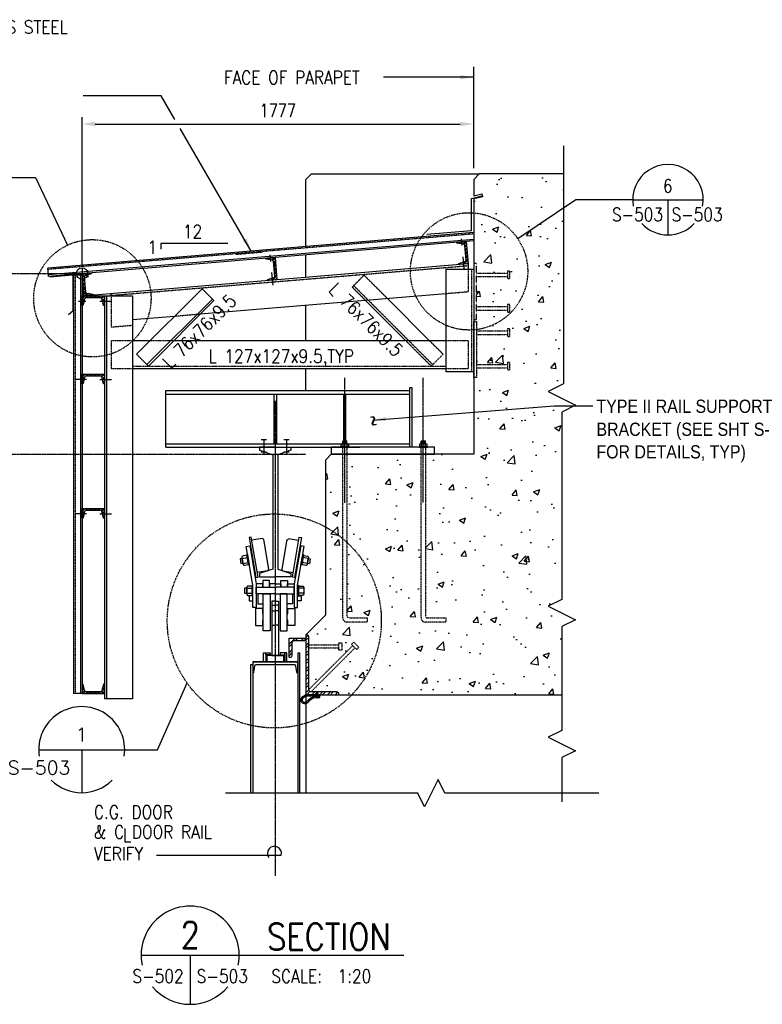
# Model space of a CAD drawing. Header units: millimetres. Extents: x 81 to 14083, y -2684 to 4964.
# Tile 4 of 5: x 4590 to 7961, y 288 to 4757. Entities that reach past the tile are written whole.
import ezdxf
from ezdxf.enums import TextEntityAlignment as Align

# ---------------------------------------------------------------- set-up
doc = ezdxf.new("R2010")
doc.units = ezdxf.units.MM
for name, pattern in [('CENTER2', [1.125, 0.75, -0.125, 0.125, -0.125]), ('DASHED', [0.75, 0.5, -0.25]), ('DASHED2', [0.375, 0.25, -0.125]), ('HIDDEN', [0.375, 0.25, -0.125]), ('HIDDEN2', [0.1875, 0.125, -0.0625]), ('PHANTOM2', [1.25, 0.625, -0.125, 0.125, -0.125, 0.125, -0.125])]:
    doc.linetypes.add(name, pattern=pattern)
for name, color, linetype in [('A-ANNO-DIMS', 1, 'Continuous'), ('S-ANNO-CNTR', 1, 'CENTER2'), ('S-ANNO-DIMS', 2, 'Continuous'), ('S-ANNO-SYMB', 4, 'Continuous'), ('S-ANNO-SYMB_5', 5, 'Continuous'), ('S-ANNO-TEXT', 3, 'Continuous'), ('S-ANNO-TEXT_14', 14, 'Continuous'), ('S-DETL-CONC', 4, 'Continuous'), ('S-DETL-HIDE', 2, 'HIDDEN'), ('S-DETL-MBND', 1, 'Continuous'), ('S-DETL-MBND-HIDE', 1, 'HIDDEN2'), ('S-DETL-MBND2', 2, 'Continuous'), ('S-DETL-PATT', 1, 'Continuous'), ('S-DETL-SCRW', 1, 'Continuous'), ('S-DETL-STLS', 3, 'Continuous'), ('S-DETL-STLS5', 5, 'Continuous'), ('S-SECT-CONC', 3, 'Continuous'), ('S-SECT-HIDE', 2, 'HIDDEN2'), ('S-SECT-MBND', 1, 'Continuous'), ('S-SECT-PATT', 1, 'Continuous'), ('S-SECT-STLS', 3, 'Continuous')]:
    doc.layers.add(name, color=color, linetype=linetype)
doc.layers.add('S-SDEL-LW18', color=190, linetype='Continuous', lineweight=18)
doc.layers.add('S-SDEL-LW25', color=91, linetype='Continuous', lineweight=25)
doc.styles.add('_ACM-G-NOTES', font='romans.shx', dxfattribs={"height": 0.1})
doc.styles.add('ROMANS', font='ROMANS.shx', dxfattribs={"width": 0.8})
doc.styles.add('SX-FRAC', font='SX-FRAC.shx', dxfattribs={"width": 0.9, "height": 14})
doc.styles.add('Text', font='romans.shx', dxfattribs={"width": 0.8, "height": 3})
doc.dimstyles.get("Standard").update_dxf_attribs({"dimtxt": 0.125, "dimasz": 0.125, "dimexe": 0.18, "dimexo": 0.0625, "dimgap": 0.125, "dimtad": 0, "dimtih": 1, "dimtoh": 1, "dimdec": 4, "dimzin": 0, "dimdsep": 46, "dimtxsty": 'Text', "dimcen": 0.125, "dimclrt": 2, "dimadec": 0, "dimazin": 0, "dimtfac": 1, "dimtdec": 4, "dimtofl": 0, "dimtmove": 0, "dimatfit": 3, "dimfxl": 0.18, "dimtolj": 1, "dimtzin": 0, "dimarcsym": 0})

# ---------------------------------------------------------------- blocks, each defined once
blk = doc.blocks.new('A$C7A243D2F')
at = {"layer": 'S-DETL-SCRW'}
for p, q in [((-15.1, 1.8), (-17.3, 1.8)), ((-12, 1.8), (-14.3, 1.8)), ((-9, 1.8), (-11.2, 1.8)), ((-6, 1.8), (-8.2, 1.8)), ((-3, 1.8), (-5.2, 1.8)), ((0, 1.8), (-2.2, 1.8)), ((-16.5, -1.8), (-18.7, -1.8)), ((-13.5, -1.8), (-15.7, -1.8)), ((-10.5, -1.8), (-12.7, -1.8)), ((-7.4, -1.8), (-9.7, -1.8)), ((-4.4, -1.8), (-6.6, -1.8)), ((-1.4, -1.8), (-3.6, -1.8)), ((0, -1.8), (-0.6, -1.8))]:
    blk.add_line(p, q, dxfattribs=at)
for points in [[(-19.5, -1.8, 0.162396), (-21.8, -0.5, -0.355272), (-22, -0.2), (-22, 0.2, -0.355272), (-21.8, 0.5, 0.162396), (-19.5, 1.8), (-18.1, 1.8)], [(-16.5, 1.8, 0.916452), (-18, 2), (-18.7, -2, -1.341658), (-20.1, -1.3)], [(-13.5, 1.8, 0.916452), (-15, 2), (-15.7, -2, -0.916452), (-17.3, -1.8)], [(-10.5, 1.8, 0.916452), (-12, 2), (-12.7, -2, -0.916452), (-14.3, -1.8)], [(-7.4, 1.8, 0.916452), (-9, 2), (-9.7, -2, -0.916452), (-11.2, -1.8)], [(-4.4, 1.8, 0.916452), (-6, 2), (-6.7, -2, -0.916452), (-8.2, -1.8)], [(-1.4, 1.8, 0.916452), (-3, 2), (-3.6, -2, -0.916452), (-5.2, -1.8)], [(0, 1.6), (-0.6, -2, -0.916452), (-2.2, -1.8)], [(0.3, 6, -0.205762), (3.2, 0.6), (1.6, 0.6), (1.6, -0.6), (3.2, -0.6, -0.205762), (0.3, -6)]]:
    blk.add_lwpolyline(points, format="xyb", dxfattribs=at)
blk.add_lwpolyline([(0, 6), (0.3, 6), (0.3, -6), (0, -6)], close=True, dxfattribs=at)
blk = doc.blocks.new('GH2013')
at = {"color": 0, "linetype": 'ByBlock', "lineweight": -2}
for p, q in [((-0.3125, 0), (0.3125, 0)), ((0, 0), (0, -0.3125))]:
    blk.add_line(p, q, dxfattribs=at)
for start, end in [(351.33387, 188.66613), (225, 315)]:
    blk.add_arc((0, 0), 0.3125, start, end, dxfattribs=at)
at = {"color": 0, "linetype": 'ByBlock', "lineweight": -2, "style": '_ACM-G-NOTES'}
blk.add_attdef('NUM', text='', height=0.1, dxfattribs=at).set_placement((-0.001, 0.0597), align=Align.CENTER)
for tag, p in [('APPLIES', (-0.0826, -0.1809)), ('ADDITIONAL', (-0.2437, -0.3861))]:
    blk.add_attdef(tag, text='', height=0.1, dxfattribs=at).set_placement(p, align=Align.RIGHT)
blk.add_attdef('NOTE', (0.2437, -0.3861), '', height=0.1, dxfattribs=at)

msp = doc.modelspace()

# ---------------------------------------------------------------- hatches: boundary and pattern name
at = {"layer": 'S-DETL-PATT'}
h = msp.add_hatch(dxfattribs=at)
h.set_pattern_fill('AR-CONC', color=256, scale=40, style=0)
h.set_pattern_definition([(50, (-25551.3, -14697.57), (286.904, -25.1009), [30, -330]), (355, (-25551.3, -14697.57), (-55.5005, 300.8769), [24, -264]), (100.4514, (-25527.38, -14699.66), (231.4038, 275.7758), [25.496, -280.4568]), (46.1842, (-25551.3, -14617.57), (426.8964, -66.2076), [45, -495]), (96.6356, (-25515.7, -14623.1), (373.865, 389.647), [38.244, -420.685]), (351.1842, (-25551.3, -14617.57), (373.865, 389.6474), [36, -396]), (21, (-25511.3, -14637.57), (238.7628, -161.0476), [30, -330]), (326, (-25511.3, -14637.57), (97.3261, 290.06), [24, -264]), (71.4514, (-25491.4, -14650.99), (336.089, 129.0122), [25.496, -280.4568]), (37.5, (-25551.29, -14697.57), (4.86394, 133.15754), [0, -260.8, 0, -268, 0, -265]), (7.5, (-25551.29, -14697.57), (105.2278, 157.7647), [0, -152.8, 0, -254.8, 0, -101]), (327.5, (-25640.49, -14697.57), (213.52897, -9.02195), [0, -100, 0, -312, 0, -414]), (317.5, (-25680.49, -14697.57), (233.2745, 40.042), [0, -130, 0, -207.2, 0, -294])])
edge = h.paths.add_edge_path()
edge.add_line((6676.2, 4057.7), (6650.8, 4032.3))
edge.add_line((6650.8, 4032.3), (6650.8, 3958.2))
edge.add_line((6650.8, 3958.2), (6688, 3967.3))
edge.add_line((6688, 3967.3), (6691.4, 3953.4))
edge.add_line((6691.4, 3953.4), (6650.8, 3943.5))
edge.add_line((6650.8, 3943.5), (6650.8, 3880.1))
edge.add_arc((6629.7, 3614.7), 266.2, 33.8466, 85.4494, ccw=False)
edge.add_line((6850.8, 3763), (7058.8, 3902.5))
edge.add_line((7058.8, 3902.5), (7058.8, 4057.7))
edge.add_line((7058.8, 4057.7), (6676.2, 4057.7))
edge = h.paths.add_edge_path(flags=17)
edge.add_line((6650.8, 3880.1), (6650.8, 3753.7))
edge.add_arc((6650.8, 3752.9), 0.794, -90, 90, ccw=False)
edge.add_line((6650.8, 3752.1), (6650.8, 3648.7))
edge.add_line((6650.8, 3648.7), (6663.5, 3648.7))
edge.add_line((6663.5, 3648.7), (6663.5, 3445.5))
edge.add_line((6663.5, 3445.5), (6650.8, 3445.5))
edge.add_line((6650.8, 3445.5), (6650.8, 3349.3))
edge.add_arc((6629.7, 3614.7), 266.2, 274.5506, 360)
edge.add_arc((6629.7, 3614.7), 266.2, 0, 85.4494)
edge = h.paths.add_edge_path()
edge.add_line((5978.8, 2760), (5978.8, 2055))
edge.add_line((5978.8, 2055), (5913.9, 1990))
edge.add_line((5913.9, 1990), (5888.8, 1693))
edge.add_line((5888.8, 1693), (7050.4, 1693))
edge.add_line((7050.4, 1693), (7050.4, 2002.4))
edge.add_line((7050.4, 2002.4), (7112.1, 2033.3))
edge.add_line((7112.1, 2033.3), (6988.7, 2095))
edge.add_line((6988.7, 2095), (7050.4, 2125.8))
edge.add_line((7050.4, 2125.8), (7050.4, 2976.1))
edge.add_line((7050.4, 2976.1), (7112.1, 3007))
edge.add_line((7112.1, 3007), (6988.7, 3068.7))
edge.add_line((6988.7, 3068.7), (7058.8, 3103.7))
edge.add_line((7058.8, 3103.7), (7058.8, 3902.5))
edge.add_line((7058.8, 3902.5), (6850.8, 3763))
edge.add_arc((6629.7, 3614.7), 266.2, -85.4494, 33.8466, ccw=False)
edge.add_line((6650.8, 3349.3), (6650.8, 3337.8))
edge.add_line((6650.8, 3337.8), (6663.5, 3337.8))
edge.add_line((6663.5, 3337.8), (6663.5, 3134.6))
edge.add_line((6663.5, 3134.6), (6650.8, 3134.6))
edge.add_line((6650.8, 3134.6), (6650.8, 2785))
edge.add_line((6650.8, 2785), (6431.3, 2785))
edge.add_line((6431.3, 2785), (6431.3, 2051.5))
edge.add_arc((6440.8, 2051.5), 9.5, 180, 270)
edge.add_line((6440.8, 2042), (6523.8, 2042))
edge.add_line((6523.8, 2042), (6523.8, 2023))
edge.add_line((6523.8, 2023), (6431.3, 2023))
edge.add_arc((6431.3, 2042), 19, 180, 270, ccw=False)
edge.add_line((6412.3, 2042), (6412.3, 2785))
edge.add_line((6412.3, 2785), (6075.3, 2785))
edge.add_line((6075.3, 2785), (6075.3, 2051.5))
edge.add_arc((6084.8, 2051.5), 9.5, 180, 270)
edge.add_line((6084.8, 2042), (6167.8, 2042))
edge.add_line((6167.8, 2042), (6167.8, 2023))
edge.add_line((6167.8, 2023), (6075.3, 2023))
edge.add_arc((6075.3, 2042), 19, 180, 270, ccw=False)
edge.add_line((6056.3, 2042), (6056.3, 2785))
edge.add_line((6056.3, 2785), (6003.8, 2785))
edge.add_line((6003.8, 2785), (5978.8, 2760))
h = msp.add_hatch(dxfattribs=at)
h.set_pattern_fill('STEEL', color=256, scale=100, style=0)
h.set_pattern_definition([(45, (-20468.535, -14340.521), (-8.838835, 8.838835), []), (45, (-20468.535, -14334.271), (-8.838835, 8.838835), [])])
edge = h.paths.add_edge_path()
edge.add_line((6581.9, 3645.2), (6581.8, 3646.7))
edge.add_arc((6584.9, 3647), 3.17, 108.544, 184.7487, ccw=False)
edge.add_line((6583.9, 3650), (6611.6, 3659.2))
edge.add_arc((6609.5, 3665.3), 6.35, 288.544, 364.7487)
edge.add_line((6615.9, 3665.8), (6610.4, 3731.8))
edge.add_arc((6604.1, 3731.3), 6.35, 4.7487, 80.9535)
edge.add_line((6605.1, 3737.5), (6576.3, 3742.1))
edge.add_arc((6576.8, 3745.3), 3.18, 184.7487, 260.9535, ccw=False)
edge.add_line((6573.6, 3745), (6573.5, 3746.5))
edge.add_line((6573.5, 3746.5), (6617.1, 3750.1))
edge.add_line((6617.1, 3750.1), (6625.5, 3648.8))
edge.add_line((6625.5, 3648.8), (6581.9, 3645.2))
h = msp.add_hatch(dxfattribs=at)
h.set_pattern_fill('STEEL', color=256, scale=100, style=0)
h.set_pattern_definition([(45, (-21336.396, -14412.843), (-8.838835, 8.838835), []), (45, (-21336.396, -14406.593), (-8.838835, 8.838835), [])])
edge = h.paths.add_edge_path()
edge.add_line((5714, 3572.9), (5713.9, 3574.4))
edge.add_arc((5717.1, 3574.6), 3.17, 108.544, 184.7487, ccw=False)
edge.add_line((5716.1, 3577.6), (5743.7, 3586.9))
edge.add_arc((5741.7, 3592.9), 6.35, 288.544, 364.7487)
edge.add_line((5748, 3593.5), (5742.5, 3659.5))
edge.add_arc((5736.2, 3658.9), 6.35, 4.7487, 80.9535)
edge.add_line((5737.2, 3665.2), (5708.4, 3669.8))
edge.add_arc((5708.9, 3672.9), 3.18, 184.7487, 260.9535, ccw=False)
edge.add_line((5705.8, 3672.7), (5705.6, 3674.1))
edge.add_line((5705.6, 3674.1), (5749.2, 3677.8))
edge.add_line((5749.2, 3677.8), (5757.6, 3576.5))
edge.add_line((5757.6, 3576.5), (5714, 3572.9))
h = msp.add_hatch(dxfattribs=at)
h.set_pattern_fill('STEEL', color=256, scale=100, angle=270, style=0)
h.set_pattern_definition([(315, (-21705.054, -14443.564), (8.838835, 8.838835), []), (315, (-21698.804, -14443.564), (8.838835, 8.838835), [])])
edge = h.paths.add_edge_path()
edge.add_line((4924.8, 3507.1), (4881.2, 3503.5))
edge.add_line((4881.2, 3503.5), (4872.8, 3604.7))
edge.add_line((4872.8, 3604.7), (4916.4, 3608.4))
edge.add_line((4916.4, 3608.4), (4916.5, 3606.9))
edge.add_arc((4913.3, 3606.6), 3.17, -71.456, 4.7487, ccw=False)
edge.add_line((4914.4, 3603.6), (4886.7, 3594.3))
edge.add_arc((4888.7, 3588.3), 6.35, 108.544, 184.7487)
edge.add_line((4882.4, 3587.8), (4887.9, 3521.8))
edge.add_arc((4894.2, 3522.3), 6.35, 184.7487, 260.9535)
edge.add_line((4893.2, 3516), (4922, 3511.4))
edge.add_arc((4921.5, 3508.3), 3.18, 4.7487, 80.9535, ccw=False)
edge.add_line((4924.7, 3508.6), (4924.8, 3507.1))
h = msp.add_hatch(dxfattribs=at)
h.set_pattern_fill('STEEL', color=256, scale=100, style=0)
h.set_pattern_definition([(45, (-21705.067, -14443.565), (-8.838835, 8.838835), []), (45, (-21705.067, -14437.315), (-8.838835, 8.838835), [])])
edge = h.paths.add_edge_path()
edge.add_arc((4890.5, 3489), 6.35, 90, 166.2047)
edge.add_line((4884.3, 3490.5), (4877.4, 3462.2))
edge.add_arc((4874.3, 3462.9), 3.18, 270, 346.2047, ccw=False)
edge.add_line((4874.3, 3459.8), (4872.8, 3459.8))
edge.add_line((4872.8, 3459.8), (4872.8, 3503.5))
edge.add_line((4872.8, 3503.5), (4974.4, 3503.5))
edge.add_line((4974.4, 3503.5), (4974.4, 3459.8))
edge.add_line((4974.4, 3459.8), (4972.9, 3459.8))
edge.add_arc((4972.9, 3462.9), 3.18, 193.7953, 270, ccw=False)
edge.add_line((4969.8, 3462.2), (4962.9, 3490.5))
edge.add_arc((4956.7, 3489), 6.35, 13.7953, 90)
edge.add_line((4956.7, 3495.3), (4890.5, 3495.3))
h = msp.add_hatch(dxfattribs=at)
h.set_pattern_fill('STEEL', color=256, scale=100, style=0)
h.set_pattern_definition([(45, (-21705.067, -14799.314), (-8.838835, 8.838835), []), (45, (-21705.067, -14793.064), (-8.838835, 8.838835), [])])
edge = h.paths.add_edge_path()
edge.add_arc((4890.5, 3133.2), 6.35, 90, 166.2047)
edge.add_line((4884.3, 3134.7), (4877.4, 3106.4))
edge.add_arc((4874.3, 3107.2), 3.18, 270, 346.2047, ccw=False)
edge.add_line((4874.3, 3104), (4872.8, 3104))
edge.add_line((4872.8, 3104), (4872.8, 3147.7))
edge.add_line((4872.8, 3147.7), (4974.4, 3147.7))
edge.add_line((4974.4, 3147.7), (4974.4, 3104))
edge.add_line((4974.4, 3104), (4972.9, 3104))
edge.add_arc((4972.9, 3107.2), 3.18, 193.7953, 270, ccw=False)
edge.add_line((4969.8, 3106.4), (4962.9, 3134.7))
edge.add_arc((4956.7, 3133.2), 6.35, 13.7953, 90)
edge.add_line((4956.7, 3139.6), (4890.5, 3139.6))
h = msp.add_hatch(dxfattribs=at)
h.set_pattern_fill('ANSI31', color=256, scale=25.4, angle=140, style=0)
h.set_pattern_definition([(175, (6260.6784, 2670.901), (0.27672, 3.16292), [])])
h.paths.add_polyline_path([(6075.3, 2832.6), (6065.8, 2832.6), (6065.8, 2843.7), (6075.3, 2843.7)])
h.paths.add_polyline_path([(6065.8, 2832.6), (6056.3, 2832.6), (6056.3, 2843.7), (6065.8, 2843.7)])
h = msp.add_hatch(dxfattribs=at)
h.set_pattern_fill('ANSI31', color=256, scale=25.4, angle=140, style=0)
h.set_pattern_definition([(175, (6616.6784, 2670.901), (0.27672, 3.16292), [])])
h.paths.add_polyline_path([(6431.3, 2832.6), (6421.8, 2832.6), (6421.8, 2843.7), (6431.3, 2843.7)])
h.paths.add_polyline_path([(6421.8, 2832.6), (6412.3, 2832.6), (6412.3, 2843.7), (6421.8, 2843.7)])
h = msp.add_hatch(dxfattribs=at)
h.set_pattern_fill('STEEL', color=256, scale=100, style=0)
h.set_pattern_definition([(45, (-21705.067, -15409.314), (-8.838835, 8.838835), []), (45, (-21705.067, -15403.064), (-8.838835, 8.838835), [])])
edge = h.paths.add_edge_path()
edge.add_arc((4890.5, 2523.2), 6.35, 90, 166.2047)
edge.add_line((4884.3, 2524.7), (4877.4, 2496.4))
edge.add_arc((4874.3, 2497.2), 3.18, 270, 346.2047, ccw=False)
edge.add_line((4874.3, 2494), (4872.8, 2494))
edge.add_line((4872.8, 2494), (4872.8, 2537.7))
edge.add_line((4872.8, 2537.7), (4974.4, 2537.7))
edge.add_line((4974.4, 2537.7), (4974.4, 2494))
edge.add_line((4974.4, 2494), (4972.9, 2494))
edge.add_arc((4972.9, 2497.2), 3.18, 193.7953, 270, ccw=False)
edge.add_line((4969.8, 2496.4), (4962.9, 2524.7))
edge.add_arc((4956.7, 2523.2), 6.35, 13.7953, 90)
edge.add_line((4956.7, 2529.6), (4890.5, 2529.6))
h = msp.add_hatch(dxfattribs=at)
h.set_pattern_fill('STEEL', color=256, scale=100, style=0)
h.set_pattern_definition([(315, (-21705.067, 19645.78), (-8.838835, -8.838835), []), (315, (-21705.067, 19639.53), (-8.838835, -8.838835), [])])
edge = h.paths.add_edge_path()
edge.add_arc((4890.5, 1713.2), 6.35, 193.7953, 270, ccw=False)
edge.add_line((4884.3, 1711.7), (4877.4, 1740))
edge.add_arc((4874.3, 1739.3), 3.18, 13.7953, 90)
edge.add_line((4874.3, 1742.4), (4872.8, 1742.4))
edge.add_line((4872.8, 1742.4), (4872.8, 1698.7))
edge.add_line((4872.8, 1698.7), (4974.4, 1698.7))
edge.add_line((4974.4, 1698.7), (4974.4, 1742.4))
edge.add_line((4974.4, 1742.4), (4972.9, 1742.4))
edge.add_arc((4972.9, 1739.3), 3.18, 90, 166.2047)
edge.add_line((4969.8, 1740), (4962.9, 1711.7))
edge.add_arc((4956.7, 1713.2), 6.35, 270, 346.2047, ccw=False)
edge.add_line((4956.7, 1706.9), (4890.5, 1706.9))
at = {"layer": 'S-SECT-PATT'}
h = msp.add_hatch(dxfattribs=at)
h.set_pattern_fill('ANSI32', color=256, scale=75)
h.set_pattern_definition([(45, (-19295.413, -6320.56), (-19.887378, 19.887378), []), (45, (-19282.154, -6320.56), (-19.887378, 19.887378), [])])
edge = h.paths.add_edge_path()
edge.add_line((5879.8, 1937), (5834.8, 1937))
edge.add_arc((5834.8, 1928), 9, 90, 180)
edge.add_line((5825.8, 1928), (5825.8, 1871))
edge.add_arc((5816.8, 1871), 9, -90, 0, ccw=False)
edge.add_line((5816.8, 1862), (5812.8, 1862))
edge.add_line((5812.8, 1862), (5812.8, 1950))
edge.add_line((5812.8, 1950), (5888.8, 1950))
edge.add_line((5888.8, 1950), (5888.8, 1946))
edge.add_arc((5879.8, 1946), 9, -90, 0, ccw=False)
h = msp.add_hatch(dxfattribs=at)
h.set_pattern_fill('STEEL', color=256, scale=203, style=0)
h.set_pattern_definition([(45, (-13514.16, 1808.03), (-17.942835, 17.942835), []), (45, (-13514.16, 1820.718), (-17.942835, 17.942835), [])])
edge = h.paths.add_edge_path()
edge.add_line((5901.8, 1716), (5901.8, 1958))
edge.add_arc((5891.4, 1953.7), 11.3, 22.2069, 87.8091)
edge.add_line((5891.8, 1965), (5888.8, 1965))
edge.add_line((5888.8, 1965), (5888.8, 1693))
edge.add_line((5888.8, 1693), (6038.8, 1693))
edge.add_line((6038.8, 1693), (6038.8, 1696))
edge.add_arc((6028.8, 1696), 10, 0, 90)
edge.add_line((6028.8, 1706), (5911.8, 1706))
edge.add_arc((5911.8, 1716), 10, 180, 270, ccw=False)

# ---------------------------------------------------------------- linework, layer by layer
at = {"layer": 'A-ANNO-DIMS'}
for p, q in [((4872.8, 3630.8), (4872.8, 3578.7)), ((4846.7, 3604.7), (4897.9, 3604.7))]:
    msp.add_line(p, q, dxfattribs=at)
msp.add_circle((4872.8, 3604.7), 26.1, dxfattribs=at)
at = {"layer": 'S-ANNO-CNTR', "ltscale": 10}
for p, q in [((6065.8, 2564.4), (6065.8, 3131.7)), ((6421.8, 2565.9), (6421.8, 3132.2))]:
    msp.add_line(p, q, dxfattribs=at)
at = {"layer": 'S-ANNO-CNTR', "color": 1, "ltscale": 10}
msp.add_line((5749.4, 3027.6), (5749.4, 871.5), dxfattribs=at)
at = {"layer": 'S-ANNO-DIMS', "color": 2}
for p, q in [((6650.8, 4083.1), (6650.8, 4542.6)), ((4872.8, 3636.5), (4872.8, 4315.3)), ((4932.8, 4283.5), (6590, 4283.5))]:
    msp.add_line(p, q, dxfattribs=at)
at = {"layer": 'S-ANNO-DIMS', "linetype": 'PHANTOM2', "ltscale": 10}
for p, q in [((4090.8, 3604.7), (4846.7, 3604.7)), ((4090.8, 2785), (5888.8, 2785))]:
    msp.add_line(p, q, dxfattribs=at)
at = {"layer": 'S-ANNO-DIMS', "color": 2}
for points in [[(5294.5, 4303.5), (5231.8, 4411.5), (4877.4, 4411.5)], [(4511.8, 4040.7), (4660.9, 4040.7), (4806.1, 3733.4)], [(5066.6, 1443.6), (5215.8, 1443.6), (5349.4, 1746.8)]]:
    msp.add_lwpolyline(points, dxfattribs=at)
at = {"layer": 'S-ANNO-DIMS'}
for points in [[(7372.4, 3939.9), (7114.6, 3939.9), (6850.8, 3763)], [(5534.9, 3741), (5230.9, 3741), (5230.9, 3715.7)]]:
    msp.add_lwpolyline(points, dxfattribs=at)
msp.add_lwpolyline([(5865.5, 1666, 0.093211), (5868.5, 1659.6, 0.487905), (5902.2, 1662.4, -0.1323), (5925.5, 1678.8, -0.073615), (5937.2, 1681), (5951.9, 1681), (5951.9, 1693), (5903.1, 1693, 0.160216), (5872.1, 1682.8, 0.291194)], format="xyb", close=True, dxfattribs=at)
for points in [[(5951.9, 1687), (5903, 1687, 0.160572), (5875.5, 1677.9), (5875.5, 1677.9, 0.284375), (5871.4, 1667.3), (5871.4, 1667.3, 0.082847), (5873.2, 1663.4, 0.424663), (5895.4, 1663.5), (5895.4, 1663.5, -0.187426), (5932.6, 1687)], [(5210.7, 965.5), (5777.3, 965.5, 1.5522), (5720.1, 954.4, 0.466674)]]:
    msp.add_lwpolyline(points, format="xyb", dxfattribs=at)
at = {"layer": 'S-ANNO-DIMS', "color": 2}
for points in [[(4932.8, 4293.5), (4932.8, 4273.5), (4872.8, 4283.5)], [(6590, 4293.5), (6590, 4273.5), (6650, 4283.5)]]:
    msp.add_solid(points, dxfattribs=at)
at = {"layer": 'S-ANNO-SYMB'}
for p, q in [((7372.4, 3939.9), (7692.6, 3939.9)), ((7532.5, 3939.9), (7532.5, 3779.8))]:
    msp.add_line(p, q, dxfattribs=at)
for start, end in [(349.3209, 190.6791), (222.3805, 317.6195)]:
    msp.add_arc((7532.5, 3939.9), 160.1, start, end, dxfattribs=at)
at = {"layer": 'S-ANNO-SYMB_5'}
for p, q in [((5140.9, 510.6), (5712.6, 510.6)), ((5363.7, 510.6), (5363.7, 287.8)), ((5712.6, 510.6), (6334.3, 510.6))]:
    msp.add_line(p, q, dxfattribs=at)
at = {"layer": 'S-ANNO-SYMB_5', "color": 1, "linetype": 'DASHED', "ltscale": 10}
for centre, radius in [((6629.7, 3614.7), 266.2), ((4919.8, 3492.6), 266.2), ((5745.6, 2027.9), 485.8)]:
    msp.add_circle(centre, radius, dxfattribs=at)
at = {"layer": 'S-ANNO-SYMB_5'}
for start, end in [(348.1652, 191.8348), (220.0956, 319.9044)]:
    msp.add_arc((5363.7, 510.6), 222.8, start, end, dxfattribs=at)
at = {"layer": 'S-DETL-CONC'}
for p, q in [((5978.8, 2760), (6003.8, 2785)), ((6650.8, 2785), (6003.8, 2785)), ((5978.8, 2055), (5978.8, 2760)), ((5888.8, 1965), (5978.8, 2055)), ((5888.8, 1965), (5888.8, 1693)), ((5888.8, 1693), (7050.4, 1693))]:
    msp.add_line(p, q, dxfattribs=at)
for points in [[(7058.8, 4184.7), (7058.8, 3103.7), (6988.7, 3068.7), (7112.1, 3007), (7050.4, 2976.1), (7050.4, 2261.5), (7050.4, 2125.8), (6988.7, 2095), (7112.1, 2033.3), (7050.4, 2002.4), (7050.4, 1693)], [(7058.8, 4057.7), (6676.2, 4057.7), (6650.8, 4032.3), (6650.8, 3958.2), (6688, 3967.3), (6691.4, 3953.4), (6650.8, 3943.5), (6650.8, 2785)]]:
    msp.add_lwpolyline(points, dxfattribs=at)
at = {"layer": 'S-DETL-HIDE'}
msp.add_lwpolyline([(6650.8, 3396.2), (6663.5, 3396.2), (6663.5, 3650.2), (6650.8, 3650.2)], close=True, dxfattribs=at)
at = {"layer": 'S-DETL-MBND'}
for p, q in [((6450.7, 3299.7), (6259.5, 3490.9)), ((6342.9, 3299.7), (6160.1, 3482.6)), ((6079.2, 2832.6), (6052.4, 2832.6)), ((6057.9, 2845.3), (6056.3, 2843.7)), ((6056.3, 2832.6), (6056.3, 2843.7)), ((6056.3, 2843.7), (6075.3, 2843.7)), ((6057.9, 2845.3), (6073.7, 2845.3)), ((6073.7, 2845.3), (6075.3, 2843.7)), ((6075.3, 2832.6), (6075.3, 2843.7)), ((6435.2, 2832.6), (6408.4, 2832.6)), ((6413.9, 2845.3), (6412.3, 2843.7)), ((6412.3, 2832.6), (6412.3, 2843.7)), ((6412.3, 2843.7), (6431.3, 2843.7)), ((6413.9, 2845.3), (6429.7, 2845.3)), ((6429.7, 2845.3), (6431.3, 2843.7)), ((6431.3, 2832.6), (6431.3, 2843.7)), ((5851.8, 1883.1), (5851.8, 1246.4)), ((5851.8, 1883.1), (5861.3, 1883.1)), ((5861.3, 1246.4), (5861.3, 1883.1)), ((5638.3, 1246.4), (5638.3, 1830)), ((5638.3, 1830), (5647.8, 1830)), ((5647.8, 1830), (5647.8, 1246.4))]:
    msp.add_line(p, q, dxfattribs=at)
at = {"layer": 'S-DETL-MBND', "color": 1}
msp.add_line((5888.8, 1693), (5888.8, 1246.4), dxfattribs=at)
at = {"layer": 'S-DETL-MBND'}
for points in [[(5888.8, 3727.6), (5888.8, 4032.3), (5914.2, 4057.7), (6676.2, 4057.7)], [(5888.8, 3587.4), (5888.8, 3689.4)], [(5888.8, 3299.7), (5888.8, 3460)], [(5888.8, 3073.3), (5888.8, 3172.7)]]:
    msp.add_lwpolyline(points, dxfattribs=at)
at = {"layer": 'S-DETL-MBND', "color": 1, "const_width": 1.59}
for points in [[(6650, 3752.9, 1), (6651.6, 3752.9, 1)], [(4872, 3604.7, 1), (4873.6, 3604.7, 1)]]:
    msp.add_lwpolyline(points, format="xyb", close=True, dxfattribs=at)
at = {"layer": 'S-DETL-MBND'}
for points in [[(6047, 2816.7), (6084.6, 2816.7), (6084.6, 2819.9), (6047, 2819.9)], [(6403, 2816.7), (6440.6, 2816.7), (6440.6, 2819.9), (6403, 2819.9)]]:
    msp.add_lwpolyline(points, close=True, dxfattribs=at)
for points in [[(6057.5, 2819.9), (6057.5, 2830.7), (6057.5, 2830.7, 0.404496), (6048.3, 2830.7), (6048.3, 2819.9)], [(6057.5, 2830.7, -0.222704), (6074.1, 2830.7)], [(6083.3, 2819.9), (6083.3, 2830.7, 0.400784), (6074.1, 2830.7), (6074.1, 2819.9)], [(6413.5, 2819.9), (6413.5, 2830.7), (6413.5, 2830.7, 0.404496), (6404.3, 2830.7), (6404.3, 2819.9)], [(6413.5, 2830.7, -0.222704), (6430.1, 2830.7)], [(6439.3, 2819.9), (6439.3, 2830.7, 0.400784), (6430.1, 2830.7), (6430.1, 2819.9)]]:
    msp.add_lwpolyline(points, format="xyb", dxfattribs=at)
at = {"layer": 'S-DETL-MBND', "color": 1}
msp.add_lwpolyline([(7050.4, 1693), (7050.4, 1531.4), (6988.7, 1500.6), (7112.1, 1438.9), (7050.4, 1408), (7050.4, 1206.8)], dxfattribs=at)
msp.add_solid([(6650, 4283.8), (6650, 4283.5), (6650.8, 4283.7)], dxfattribs=at)
at = {"layer": 'S-DETL-MBND-HIDE', "ltscale": 10}
for p, q in [((6650.8, 3784.8), (4718.3, 3623.7)), ((6625.5, 3639.3), (4995.9, 3503.5)), ((6625.5, 3624.8), (6625.5, 3521.4)), ((6641.3, 3624.8), (6641.3, 3158.5)), ((6641.3, 3624.8), (6650.8, 3624.8)), ((6153, 3597.4), (6099.1, 3543.5)), ((6259.5, 3490.9), (6153, 3597.4)), ((6663.5, 3607.2), (6803.5, 3607.2)), ((6663.5, 3591.2), (6803.5, 3591.2)), ((6160.1, 3482.6), (6099.1, 3543.5)), ((6464.7, 3191.5), (6105.9, 3550.3)), ((5005.5, 3503.5), (5005.5, 3360.9)), ((6625.5, 3521.4), (6523.8, 3512.9)), ((6663.5, 3455.2), (6803.5, 3455.2)), ((5409.3, 3420.1), (5291.8, 3410.3)), ((6663.5, 3439.2), (6803.5, 3439.2)), ((5101.4, 3368.9), (5005.5, 3360.9)), ((6663.5, 3344.3), (6803.5, 3344.3)), ((6663.5, 3328.3), (6803.5, 3328.3)), ((5005.5, 3299.7), (5005.5, 3172.7)), ((5101.4, 3299.7), (5005.5, 3299.7)), ((5289, 3299.7), (5181.3, 3299.7)), ((6457.9, 3184.7), (6342.9, 3299.7)), ((6511.8, 3238.6), (6450.7, 3299.7)), ((6625.9, 3299.7), (6523.8, 3299.7)), ((6625.9, 3299.7), (6625.9, 3172.7)), ((6457.9, 3184.7), (6511.8, 3238.6)), ((6523.8, 3182.3), (5101.4, 3182.3)), ((6663.5, 3192.5), (6803.5, 3192.5)), ((6663.5, 3176.5), (6803.5, 3176.5)), ((5101.4, 3172.7), (5005.5, 3172.7)), ((6625.9, 3172.7), (6523.8, 3172.7)), ((6650.8, 3158.5), (6641.3, 3158.5))]:
    msp.add_line(p, q, dxfattribs=at)
at = {"layer": 'S-DETL-MBND-HIDE'}
for p, q in [((5690.5, 3701.2), (5573, 3691.4)), ((4841.1, 3597.5), (4841.1, 1698.7))]:
    msp.add_line(p, q, dxfattribs=at)
at = {"layer": 'S-DETL-MBND-HIDE', "ltscale": 10}
for points in [[(6815.5, 3616.2), (6803.5, 3616.2), (6803.5, 3582.2), (6815.5, 3582.2)], [(6815.5, 3464.2), (6803.5, 3464.2), (6803.5, 3430.2), (6815.5, 3430.2)], [(6650.8, 3387.5), (6663.5, 3387.5), (6663.5, 3133.5), (6650.8, 3133.5)], [(6815.5, 3353.3), (6803.5, 3353.3), (6803.5, 3319.3), (6815.5, 3319.3)], [(6815.5, 3201.5), (6803.5, 3201.5), (6803.5, 3167.5), (6815.5, 3167.5)]]:
    msp.add_lwpolyline(points, close=True, dxfattribs=at)
at = {"layer": 'S-DETL-MBND-HIDE'}
for points in [[(6075.3, 2816.7), (6075.3, 2051.5, 0.414214), (6084.8, 2042), (6167.8, 2042), (6167.8, 2023), (6075.3, 2023, -0.414214), (6056.3, 2042), (6056.3, 2816.7)], [(6431.3, 2816.7), (6431.3, 2051.5, 0.414214), (6440.8, 2042), (6523.8, 2042), (6523.8, 2023), (6431.3, 2023, -0.414214), (6412.3, 2042), (6412.3, 2816.7)]]:
    msp.add_lwpolyline(points, format="xyb", dxfattribs=at)
at = {"layer": 'S-DETL-MBND2'}
for p, q in [((6650.8, 3791.1), (4717.8, 3630)), ((4720.4, 3598.4), (4717.8, 3630)), ((6625.5, 3648.8), (4872.8, 3502.8)), ((6523.8, 3624.8), (6523.8, 3158.5)), ((6523.8, 3624.8), (6641.3, 3624.8)), ((6625.5, 3648.8), (6625.5, 3624.8)), ((4834.7, 3597.5), (4834.7, 1698.7)), ((5120.1, 3238.6), (5417.7, 3536.1)), ((5417.7, 3536.1), (5464.8, 3489)), ((4983.9, 3503.5), (5101.4, 3503.5)), ((5101.4, 3503.5), (5101.4, 1673.7)), ((6523.8, 3512.9), (5409.3, 3420.1)), ((5291.8, 3410.3), (5101.4, 3394.4)), ((5181.3, 3299.7), (5101.4, 3299.7)), ((6523.8, 3299.7), (5289, 3299.7)), ((5120.1, 3238.6), (5167.3, 3191.5)), ((6523.8, 3172.7), (5101.4, 3172.7)), ((6641.3, 3158.5), (6523.8, 3158.5)), ((4866.5, 1698.7), (4834.7, 1698.7)), ((5101.4, 1673.7), (4983.9, 1673.7))]:
    msp.add_line(p, q, dxfattribs=at)
at = {"layer": 'S-DETL-MBND2', "color": 2}
msp.add_line((4866.5, 3597.5), (4834.7, 3597.5), dxfattribs=at)
for p in [(6622.3, 3687.3), (5754.4, 3615)]:
    msp.add_point(p, dxfattribs=at)
at = {"layer": 'S-DETL-STLS'}
for p, q in [((6650.8, 3759.3), (4720.4, 3598.4)), ((6650.8, 3752.9), (4720.9, 3592.1)), ((4720.9, 3592.1), (4720.4, 3598.4)), ((4866.5, 3597.5), (4866.5, 1698.7)), ((4872.8, 3597.5), (4866.5, 3597.5)), ((4872.8, 3597.5), (4872.8, 1698.7)), ((4974.4, 3503.5), (4974.4, 1673.7)), ((4974.4, 3503.5), (4983.9, 3503.5)), ((4983.9, 3503.5), (4983.9, 1673.7)), ((4872.8, 1698.7), (4866.5, 1698.7)), ((4983.9, 1673.7), (4974.4, 1673.7))]:
    msp.add_line(p, q, dxfattribs=at)
at = {"layer": 'S-DETL-STLS', "color": 3}
for p, q in [((5005.5, 3503.5), (5005.5, 3513.8)), ((5167.3, 3191.5), (5464.8, 3489)), ((5464.8, 3489), (5471.6, 3482.3)), ((5174, 3184.7), (5471.6, 3482.3)), ((5167.3, 3191.5), (5174, 3184.7)), ((6371.4, 3086), (6358.7, 3086)), ((6358.7, 3086), (6358.7, 2816.7)), ((6371.4, 2816.7), (6371.4, 3086)), ((5253.4, 2816.7), (5253.4, 3073.3)), ((5253.4, 3073.3), (6358.7, 3073.3)), ((5253.4, 3057.7), (6358.7, 3057.7)), ((5743.1, 3057.7), (5743.1, 2832.4)), ((5755.8, 3057.7), (5755.8, 2832.4)), ((6061.1, 2832.4), (6061.1, 3057.7)), ((6070.6, 2832.4), (6070.6, 3057.7)), ((5253.4, 2832.4), (6358.7, 2832.4)), ((5253.4, 2816.7), (6133.3, 2816.7))]:
    msp.add_line(p, q, dxfattribs=at)
msp.add_lwpolyline([(6437.6, 3783.7), (6640.8, 3800.7), (6640.8, 3945.7), (6688, 3957.2)], dxfattribs=at)
at = {"layer": 'S-DETL-STLS'}
for points in [[(6581.9, 3645.2), (6581.8, 3646.7, -0.345327), (6583.9, 3650), (6611.6, 3659.2, 0.345327), (6615.9, 3665.8), (6610.4, 3731.8, 0.345327), (6605.1, 3737.5), (6576.3, 3742.1, -0.345327), (6573.6, 3745), (6573.5, 3746.5), (6617.1, 3750.1), (6625.5, 3648.8)], [(5714, 3572.9), (5713.9, 3574.4, -0.345327), (5716.1, 3577.6), (5743.7, 3586.9, 0.345327), (5748, 3593.5), (5742.5, 3659.5, 0.345327), (5737.2, 3665.2), (5708.4, 3669.8, -0.345327), (5705.8, 3672.7), (5705.6, 3674.1), (5749.2, 3677.8), (5757.6, 3576.5)], [(4924.8, 3507.1), (4881.2, 3503.5), (4872.8, 3604.7), (4916.4, 3608.4), (4916.5, 3606.9, -0.345327), (4914.3, 3603.6), (4886.7, 3594.3, 0.345327), (4882.4, 3587.8), (4887.9, 3521.8, 0.345327), (4893.2, 3516), (4922, 3511.4, -0.345327), (4924.7, 3508.6)], [(4890.5, 3495.3, 0.345327), (4884.3, 3490.5), (4877.4, 3462.2, -0.345327), (4874.3, 3459.8), (4872.8, 3459.8), (4872.8, 3503.5), (4974.4, 3503.5), (4974.4, 3459.8), (4972.9, 3459.8, -0.345327), (4969.8, 3462.2), (4962.9, 3490.5, 0.345327), (4956.7, 3495.3)], [(4890.5, 3139.6, 0.345327), (4884.3, 3134.7), (4877.4, 3106.4, -0.345327), (4874.3, 3104), (4872.8, 3104), (4872.8, 3147.7), (4974.4, 3147.7), (4974.4, 3104), (4972.9, 3104, -0.345327), (4969.8, 3106.4), (4962.9, 3134.7, 0.345327), (4956.7, 3139.6)], [(4890.5, 2529.6, 0.345327), (4884.3, 2524.7), (4877.4, 2496.4, -0.345327), (4874.3, 2494), (4872.8, 2494), (4872.8, 2537.7), (4974.4, 2537.7), (4974.4, 2494), (4972.9, 2494, -0.345327), (4969.8, 2496.4), (4962.9, 2524.7, 0.345327), (4956.7, 2529.6)], [(4890.5, 1706.9, -0.345327), (4884.3, 1711.7), (4877.4, 1740, 0.345327), (4874.3, 1742.4), (4872.8, 1742.4), (4872.8, 1698.7), (4974.4, 1698.7), (4974.4, 1742.4), (4972.9, 1742.4, 0.345327), (4969.8, 1740), (4962.9, 1711.7, -0.345327), (4956.7, 1706.9)]]:
    msp.add_lwpolyline(points, format="xyb", close=True, dxfattribs=at)
msp.add_lwpolyline([(4726.8, 3590), (4831.6, 3598.7), (4831.6, 3433.6), (4811.1, 3417.7)], dxfattribs=at)
at = {"layer": 'S-DETL-STLS', "color": 3}
msp.add_lwpolyline([(6472.8, 2785), (6472.8, 2816.7), (6003.8, 2816.7), (6003.8, 2785), (6472.8, 2785)], close=True, dxfattribs=at)
at = {"layer": 'S-DETL-STLS5'}
for p, q in [((6593.6, 3762.1), (6596.3, 3732.4)), ((5725.8, 3689.8), (5728.5, 3660.1)), ((6601, 3681.4), (6606.2, 3624)), ((5733.1, 3609.1), (5738.4, 3551.7)), ((4857.1, 3479.6), (4889.6, 3479.6)), ((4954, 3479.6), (5006.4, 3479.6)), ((4893.2, 3123.9), (4840.9, 3123.9)), ((4954, 3123.9), (5006.4, 3123.9)), ((5686.4, 2852.2), (5710.4, 2852.2)), ((5698.4, 2852.2), (5698.4, 2786.8)), ((5788.4, 2852.2), (5812.4, 2852.2)), ((5800.4, 2852.2), (5800.4, 2786.8)), ((5686.4, 2795.8), (5710.4, 2795.8)), ((5788.4, 2795.8), (5812.4, 2795.8)), ((4893.2, 2513.9), (4840.9, 2513.9)), ((4954, 2513.9), (5006.4, 2513.9))]:
    msp.add_line(p, q, dxfattribs=at)
at = {"layer": 'S-DETL-STLS5', "linetype": 'DASHED2', "ltscale": 10}
msp.add_lwpolyline([(4896.6, 3620.4), (4899.6, 3588)], dxfattribs=at)
at = {"layer": 'S-SDEL-LW18', "linetype": 'DASHED2', "ltscale": 10}
for p, q in [((5902.2, 1716.4), (6101.7, 1916)), ((5912.3, 1706.3), (6111.8, 1905.9))]:
    msp.add_line(p, q, dxfattribs=at)
msp.add_lwpolyline([(6119.4, 1898.3), (6095.9, 1921.8), (6106, 1931.9), (6129.6, 1908.4)], close=True, dxfattribs=at)
at = {"layer": 'S-SDEL-LW25'}
msp.add_lwpolyline([(5879.8, 1937), (5834.8, 1937, 0.414214), (5825.8, 1928), (5825.8, 1871, -0.414214), (5816.8, 1862), (5812.8, 1862), (5812.8, 1950), (5888.8, 1950), (5888.8, 1946, -0.414214)], format="xyb", close=True, dxfattribs=at)
at = {"layer": 'S-SECT-CONC'}
msp.add_lwpolyline([(6038.8, 1693), (6038.8, 1696, 0.414214), (6028.8, 1706), (5911.8, 1706, -0.414214), (5901.8, 1716), (5901.8, 1958, 0.294326), (5891.8, 1965), (5888.8, 1965)], format="xyb", dxfattribs=at)
at = {"layer": 'S-SECT-HIDE', "linetype": 'HIDDEN2', "ltscale": 10}
for p, q in [((5901.8, 1920), (6037.5, 1920)), ((5901.8, 1905.7), (6037.5, 1905.7))]:
    msp.add_line(p, q, dxfattribs=at)
msp.add_lwpolyline([(6038.5, 1894.9), (6038.5, 1928.2), (6052.8, 1928.2), (6052.8, 1894.9)], close=True, dxfattribs=at)
at = {"layer": 'S-SECT-MBND'}
msp.add_lwpolyline([(7219.4, 1246.4), (6520.3, 1246.4), (6489.5, 1308.1), (6427.8, 1184.7), (6396.9, 1246.4), (5524.4, 1246.4)], dxfattribs=at)
at = {"layer": 'S-SECT-STLS'}
for p, q in [((5690.1, 2402.1), (5643.6, 2394.2)), ((5696.9, 2397.3), (5719.6, 2262.5)), ((5802.8, 2397.3), (5780, 2262.5)), ((5809.5, 2402.1), (5856, 2394.2)), ((5599.5, 2312.1), (5623.3, 2316.2)), ((5603.5, 2289.2), (5627.3, 2293.3)), ((5896.1, 2289.2), (5872.4, 2293.3)), ((5900, 2311.5), (5876.2, 2315.6)), ((5714.8, 2255.8), (5668.3, 2247.9)), ((5784.8, 2255.8), (5831.3, 2247.9)), ((5620.3, 2176.5), (5644.4, 2176.5)), ((5620.3, 2153.9), (5644.4, 2153.9)), ((5879.3, 2176.5), (5855.2, 2176.5)), ((5879.3, 2153.9), (5855.2, 2153.9)), ((5734.8, 2100), (5749.8, 2100)), ((5734.8, 2074), (5749.8, 2074)), ((5764.8, 2100), (5749.8, 2100)), ((5764.8, 2074), (5749.8, 2074)), ((5734.8, 2009.2), (5749.8, 2009.2)), ((5764.8, 2009.2), (5749.8, 2009.2)), ((5647.8, 1843), (5851.8, 1843))]:
    msp.add_line(p, q, dxfattribs=at)
for points in [[(5749.8, 2816.7), (5678.8, 2816.7), (5678.8, 2802.8), (5738.4, 2782.2), (5738.4, 2263.1), (5678.8, 2242.6), (5678.8, 2228.6), (5749.8, 2228.6)], [(5749.8, 2816.7), (5820.8, 2816.7), (5820.8, 2802.8), (5761.2, 2782.2), (5761.2, 2263.1), (5820.8, 2242.6), (5820.8, 2228.6), (5749.8, 2228.6)], [(5749.8, 2196.9), (5723.8, 2196.9), (5723.8, 2181.8), (5749.8, 2181.8)], [(5749.8, 2196.9), (5775.8, 2196.9), (5775.8, 2181.8), (5749.8, 2181.8)], [(5749.8, 2151.1), (5663.8, 2151.1), (5663.8, 2181.8), (5749.8, 2181.8)], [(5749.8, 2151.1), (5835.8, 2151.1), (5835.8, 2181.8), (5749.8, 2181.8)], [(5749.8, 2117.8), (5734.8, 2117.8), (5734.8, 1871.4), (5749.8, 1871.4)], [(5749.8, 2117.8), (5764.8, 2117.8), (5764.8, 1871.4), (5749.8, 1871.4)], [(5660.5, 2006.6), (5692.9, 2006.6), (5692.9, 2031.2), (5694.9, 2031.2), (5694.9, 2059.7), (5692.9, 2059.7), (5692.9, 2084.3), (5660.5, 2084.3), (5660.5, 2006.6)], [(5839.1, 2006.6), (5806.7, 2006.6), (5806.7, 2031.2), (5804.7, 2031.2), (5804.7, 2059.7), (5806.7, 2059.7), (5806.7, 2084.3), (5839.1, 2084.3), (5839.1, 2006.6)], [(5749.8, 1871.4), (5711.6, 1871.4), (5711.6, 1843), (5749.8, 1843)], [(5749.8, 1871.4), (5788, 1871.4), (5788, 1843), (5749.8, 1843)]]:
    msp.add_lwpolyline(points, dxfattribs=at)
for points in [[(5663.8, 2196.8), (5663.8, 2088.5), (5648.3, 2088.5), (5648.3, 2189.8), (5618.5, 2366.3), (5633.8, 2368.9)], [(5630.9, 2407), (5661.7, 2225), (5671.9, 2226.7), (5641.1, 2408.8)], [(5868.7, 2407), (5838, 2225), (5827.7, 2226.7), (5858.5, 2408.8)], [(5835.8, 2196.8), (5835.8, 2088.5), (5851.3, 2088.5), (5851.3, 2189.8), (5881.1, 2366.3), (5865.8, 2368.9)], [(5624.9, 2329.4), (5621.1, 2328.8), (5629.3, 2281.4), (5633.2, 2282.1)], [(5874.7, 2329.4), (5878.5, 2328.8), (5870.3, 2281.4), (5866.4, 2282.1)], [(5599.5, 2312.1), (5590.4, 2310.5), (5594.3, 2288.2), (5603.4, 2289.8)], [(5900, 2311.5), (5909.1, 2309.9), (5905.3, 2287.6), (5896.1, 2289.2)], [(5663.8, 2181.8), (5694, 2181.8), (5694, 2196.9), (5663.8, 2196.9)], [(5694, 2181.8), (5723.8, 2181.8), (5723.8, 2211.6), (5694, 2211.6)], [(5805.6, 2181.8), (5775.8, 2181.8), (5775.8, 2211.6), (5805.6, 2211.6)], [(5835.8, 2181.8), (5805.6, 2181.8), (5805.6, 2196.9), (5835.8, 2196.9)], [(5620.3, 2176.5), (5611, 2176.5), (5611, 2153.9), (5620.3, 2153.9)], [(5648.3, 2189.8), (5644.4, 2189.8), (5644.4, 2141.8), (5648.3, 2141.8)], [(5671.2, 2105), (5694.9, 2105), (5694.9, 2151), (5671.2, 2151)], [(5727.5, 1983.8), (5694.9, 1983.8), (5694.9, 2151), (5727.5, 2151)], [(5772.2, 1983.8), (5804.7, 1983.8), (5804.7, 2151), (5772.2, 2151)], [(5828.4, 2105), (5804.7, 2105), (5804.7, 2151), (5828.4, 2151)], [(5851.3, 2189.8), (5855.2, 2189.8), (5855.2, 2141.8), (5851.3, 2141.8)], [(5632, 2119.3), (5648.3, 2119.3), (5648.3, 2141.8), (5632, 2141.8)], [(5867.6, 2119.3), (5851.3, 2119.3), (5851.3, 2141.8), (5867.6, 2141.8)], [(5706.7, 1843), (5696.6, 1843), (5696.6, 1883.5), (5706.7, 1883.5)], [(5726.9, 1883.5), (5726.9, 1873.4), (5706.7, 1873.4), (5706.7, 1883.5)], [(5772.7, 1883.5), (5772.7, 1873.4), (5792.9, 1873.4), (5792.9, 1883.5)], [(5792.9, 1843), (5803, 1843), (5803, 1883.5), (5792.9, 1883.5)]]:
    msp.add_lwpolyline(points, close=True, dxfattribs=at)
for points in [[(5610.9, 2280.9), (5628.9, 2284.1), (5621.6, 2326.1), (5603.6, 2323, 0.414214), (5598.8, 2316.2), (5604.1, 2285.7, 0.414214)], [(5888.6, 2280.3), (5870.6, 2283.5), (5878, 2325.5), (5896, 2322.4, -0.414214), (5900.7, 2315.6), (5895.4, 2285.1, -0.414214)], [(5626.1, 2143.9), (5644.4, 2143.9), (5644.4, 2186.5), (5626.1, 2186.5, 0.414214), (5620.3, 2180.7), (5620.3, 2149.7, 0.414214)], [(5873.5, 2143.9), (5855.2, 2143.9), (5855.2, 2186.5), (5873.5, 2186.5, -0.414214), (5879.3, 2180.7), (5879.3, 2149.7, -0.414214)], [(5901.8, 1716), (5901.8, 1958, 0.294326), (5891.8, 1965), (5888.8, 1965), (5888.8, 1693), (6038.8, 1693), (6038.8, 1696, 0.414214), (6028.8, 1706), (5911.8, 1706, -0.414214)]]:
    msp.add_lwpolyline(points, format="xyb", close=True, dxfattribs=at)
msp.add_lwpolyline([(5851.8, 1843), (5647.8, 1843), (5647.8, 1793), (5651.1, 1793, 0.375397), (5653, 1794.7), (5657.1, 1824.8, -0.375397), (5663.1, 1830), (5836.6, 1830, -0.375397), (5842.5, 1824.8), (5846.6, 1794.7, 0.375397), (5848.6, 1793), (5851.8, 1793), (5851.8, 1843)], format="xyb", dxfattribs=at)
for centre, start, end in [((5691.1, 2396.3), 9.5828, 99.5828), ((5808.5, 2391.7), 80.4172, 170.4172), ((5713.9, 2261.5), 279.5828, 9.5828), ((5785.7, 2261.5), 170.4172, 260.4172)]:
    msp.add_arc(centre, 5.83, start, end, dxfattribs=at)

# ---------------------------------------------------------------- block references
at = {"layer": 'S-ANNO-DIMS', "rotation": 270}
msp.add_blockref('A$C7A243D2F', (5941.1, 1681), dxfattribs=at)
at = {"layer": 'S-DETL-CONC', "xscale": 625, "yscale": 625, "zscale": 625}
msp.add_blockref('GH2013', (4871.3, 1443.6), dxfattribs=at).add_auto_attribs({'NUM': '1', 'APPLIES': 'S-503'})

# ---------------------------------------------------------------- texts
at = {"layer": 'S-ANNO-DIMS', "style": 'ROMANS', "width": 0.85}
msp.add_text('~', height=60, rotation=105.9548, dxfattribs=at).set_placement((6227.5, 2917.4))
at = {"layer": 'S-ANNO-DIMS', "color": 3, "insert": (5761.4, 4345.3), "char_height": 60, "attachment_point": 5, "style": 'ROMANS'}
msp.add_mtext('\\A1;1777', dxfattribs=at)
at = {"layer": 'S-ANNO-TEXT', "color": 3}
for s, style, width, p in [("FASTEN TO L's WITH #14 STAINLESS STEEL", 'ROMANS', 0.85, (3336.7, 4694)), ('FACE OF PARAPET', 'ROMANS', 0.85, (5516.6, 4464.4)), ('L 127x127x9.5,TYP', 'ROMANS', 0.85, (5446.9, 3200.1)), ('TYPE II RAIL SUPPORT', 'SX-FRAC', 0.9, (7208, 2972.5)), ('BRACKET (SEE SHT S-504 ', 'SX-FRAC', 0.9, (7208, 2868)), ('FOR DETAILS, TYP) ', 'SX-FRAC', 0.9, (7208, 2765.6)), ('C.G. DOOR', 'ROMANS', 0.85, (4926.7, 1130)), ('& C DOOR RAIL', 'ROMANS', 0.85, (4926.7, 1040)), ('L', 'ROMANS', 0.85, (5058.6, 1026)), ('VERIFY', 'ROMANS', 0.85, (4926.7, 941.5))]:
    msp.add_text(s, height=60, dxfattribs=dict(at, style=style, width=width)).set_placement(p)
at = {"layer": 'S-ANNO-TEXT', "style": 'ROMANS', "width": 0.85}
msp.add_text('6', height=60, dxfattribs=at).set_placement((7531.7, 3972.2), align=Align.CENTER)
for s, height, p in [('S-503', 60, (7510, 3843.1)), ('S-502', 60.16, (5333.9, 385.3))]:
    msp.add_text(s, height=height, dxfattribs=at).set_placement(p, align=Align.RIGHT)
for s, height, p in [('S-503', 60, (7548.9, 3843.1)), ('S-503', 60.16, (5393.5, 385.3)), ('SCALE:  1:20', 60.158, (5732, 385.3))]:
    msp.add_text(s, height=height, dxfattribs=at).set_placement(p)
at = {"layer": 'S-ANNO-TEXT', "color": 3, "style": 'ROMANS', "width": 0.85}
for s, p in [('12', (5374.5, 3765.9)), ('1', (5191.4, 3694))]:
    msp.add_text(s, height=60, dxfattribs=at).set_placement(p, align=Align.CENTER)
msp.add_text('L 76x76x9.5', height=60, rotation=315.0885, dxfattribs=at).set_placement((5987.9, 3525.8))
at = {"layer": 'S-ANNO-TEXT', "style": 'ROMANS', "width": 0.85}
msp.add_text('L 76x76x9.5', height=60, rotation=45.0885, dxfattribs=at).set_placement((5274.2, 3169.1))
at = {"layer": 'S-ANNO-TEXT_14', "style": 'ROMANS', "width": 0.85}
msp.add_text('2', height=120.3, dxfattribs=at).set_placement((5363.7, 542.4), align=Align.CENTER)
msp.add_text('SECTION', height=120.32, dxfattribs=at).set_placement((5712.6, 534.6))

# ---------------------------------------------------------------- leaders
at = {"layer": 'S-ANNO-DIMS'}
for points in [[(6650.8, 4495.9), (6241.1, 4495.9)], [(6192.5, 2939.7), (7015.8, 3004.7), (7190.9, 3004.7)]]:
    msp.add_leader(points, dimstyle='Standard', override={"dimscale": 20, "dimtxt": 3, "dimasz": 3, "dimgap": 1.59, "dimtad": 0, "dimtoh": 1, "dimzin": 3, "dimclrt": 3}, dxfattribs=at)
at = {"layer": 'S-DETL-PATT'}
msp.add_leader([(5640.7, 3707), (5317.7, 4263.6)], dimstyle='Standard', override={"dimscale": 20, "dimtxt": 3, "dimasz": 3, "dimgap": 1.59, "dimtad": 0, "dimtoh": 1, "dimzin": 3, "dimclrt": 3}, dxfattribs=at)

doc.saveas('drawing.dxf')
